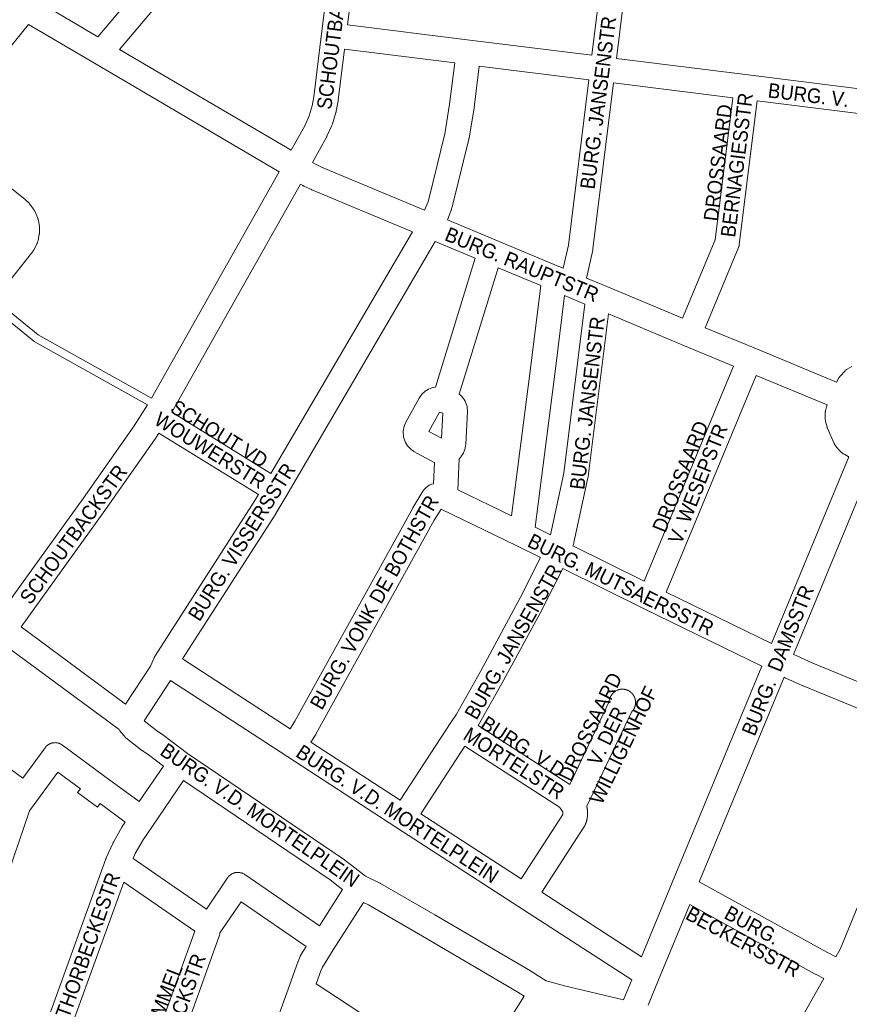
# Model space of a CAD drawing. Header units: metres. Extents: x 123819 to 142731, y 393440 to 405763.
# Tile 95 of 256: x 131912 to 132350, y 395780 to 396300. Entities that reach past the tile are written whole.
import ezdxf
from ezdxf.enums import TextEntityAlignment as Align

# ---------------------------------------------------------------- set-up
doc = ezdxf.new("R2010")
doc.units = ezdxf.units.M
doc.header["$MEASUREMENT"] = 0
for name, color, linetype, lineweight in [('gs-anno-wegen algemeen tekst', 7, 'Continuous', 0), ('gs-knt-hoofdweg', 7, 'Continuous', 0), ('gs-knt-paden', 7, 'Continuous', 0), ('gs-knt-wegen algemeen', 7, 'Continuous', 0)]:
    doc.layers.add(name, color=color, linetype=linetype, lineweight=lineweight)
doc.styles.add('Style-Arial', font='arial.ttf')

msp = doc.modelspace()

# ---------------------------------------------------------------- linework, layer by layer
at = {"layer": 'gs-knt-hoofdweg', "color": 7, "linetype": 'Continuous', "flags": 128}
for points in [[(132342.94, 395804.92), (132345.41, 395809.3), (132390.9, 395920.87)], [(132308.34, 395748.83), (132308.54, 395750.38), (132308.6, 395750.75), (132308.67, 395751.11), (132308.76, 395751.47), (132308.87, 395751.83), (132309, 395752.19), (132309.14, 395752.53), (132309.29, 395752.87), (132309.47, 395753.2), (132309.65, 395753.53), (132309.86, 395753.84), (132310.07, 395754.14), (132310.3, 395754.44), (132310.55, 395754.72), (132310.81, 395754.99), (132311.79, 395755.98), (132312.49, 395756.68), (132316.96, 395762.36), (132326.49, 395775.71), (132336.55, 395793.56)]]:
    msp.add_lwpolyline(points, dxfattribs=at)
at = {"layer": 'gs-knt-paden', "color": 7, "linetype": 'Continuous', "flags": 128}
for points in [[(131898.79, 396152.12), (131921.82, 396133.41), (131981.62, 396099.95)], [(131979.55, 396096.5), (131919.7, 396129.99), (131919.63, 396130.03), (131919.56, 396130.08), (131919.49, 396130.13), (131919.42, 396130.18), (131896.28, 396148.98)]]:
    msp.add_lwpolyline(points, dxfattribs=at)
at = {"layer": 'gs-knt-wegen algemeen', "color": 7, "linetype": 'Continuous', "flags": 128}
for points in [[(131953.28, 396290.9), (131998.27, 396344.2), (131998.35, 396344.29), (132041.85, 396394.04)], [(132050.61, 396384.28), (132008.18, 396335.76), (131964.67, 396284.21)], [(132055.37, 396230.99), (132062.46, 396243.87), (132064.78, 396249.02), (132066.4, 396254.3), (132067.28, 396259.15), (132071.42, 396292.38), (132079.42, 396356.42), (132079.46, 396356.7), (132079.52, 396356.98), (132079.58, 396357.25), (132079.91, 396358.53)], [(132092.65, 396355.77), (132092.29, 396354.39), (132085.15, 396297.22)], [(132214.14, 396281.08), (132219.58, 396325.3)], [(132232.5, 396323.66), (132227.06, 396279.46)], [(131924.86, 396307.58), (131953.28, 396290.9)], [(131916.61, 396297.33), (131870.63, 396240.47)], [(132049.03, 396219.61), (131951.42, 396276.89), (131916.61, 396297.33)], [(132085.15, 396297.22), (132149.72, 396289.13), (132149.73, 396289.13), (132149.73, 396289.13)], [(132149.73, 396289.13), (132214.14, 396281.08)], [(131964.67, 396284.21), (132055.37, 396230.99)], [(132083.54, 396284.3), (132080.17, 396257.36), (132080.15, 396257.18), (132080.12, 396257.01), (132079.14, 396251.61), (132079.09, 396251.36), (132079.03, 396251.11), (132078.96, 396250.86), (132077.11, 396244.82), (132077.02, 396244.56), (132076.93, 396244.3), (132076.82, 396244.05), (132074.22, 396238.28), (132074.11, 396238.05), (132073.99, 396237.82), (132066.59, 396224.38)], [(132141.66, 396277.02), (132083.54, 396284.3)], [(132125.77, 396199.25), (132127.41, 396203.27), (132128.12, 396205.73), (132136.44, 396239.68), (132138.99, 396255.26), (132141.66, 396277.02)], [(132227.06, 396279.46), (132296.52, 396270.74), (132296.52, 396270.74), (132296.52, 396270.74)], [(132154.58, 396275.4), (132151.89, 396253.54), (132151.86, 396253.28), (132149.25, 396237.33), (132149.2, 396237.08), (132149.14, 396236.83), (132140.73, 396202.51), (132140.67, 396202.27), (132139.83, 396199.35), (132139.76, 396199.12), (132139.69, 396198.9), (132139.6, 396198.68), (132137.78, 396194.22)], [(132212.55, 396268.16), (132154.58, 396275.4)], [(132296.52, 396270.74), (132415.44, 396255.86)], [(132196.64, 396169.56), (132198.98, 396168.58), (132201.79, 396180.75), (132212.55, 396268.16)], [(132225.47, 396266.54), (132214.67, 396178.83), (132214.64, 396178.6), (132214.6, 396178.38), (132214.55, 396178.16), (132214.55, 396178.16), (132214.55, 396178.16)], [(132288.45, 396258.63), (132225.47, 396266.54)], [(132261.95, 396142.23), (132279.1, 396183.67), (132288.45, 396258.63)], [(132301.36, 396257.01), (132291.91, 396181.18), (132291.87, 396180.89), (132291.82, 396180.61), (132291.75, 396180.33), (132291.67, 396180.05), (132291.57, 396179.77), (132291.47, 396179.5), (132273.97, 396137.23)], [(132413.76, 396242.94), (132301.36, 396257.01)], [(131870.63, 396240.47), (131914.86, 396204.93), (131915.03, 396204.79), (131915.19, 396204.64), (131916.58, 396203.36), (131916.8, 396203.15), (131917, 396202.93), (131917.2, 396202.7), (131917.39, 396202.46), (131919.38, 396199.78), (131919.56, 396199.53), (131919.73, 396199.27), (131919.88, 396199), (131920.03, 396198.72), (131920.15, 396198.43), (131921.46, 396195.36), (131921.57, 396195.07), (131921.67, 396194.77), (131921.76, 396194.48), (131921.83, 396194.17), (131921.89, 396193.87), (131922.42, 396190.57), (131922.46, 396190.28), (131922.49, 396189.99), (131922.51, 396189.7), (131922.51, 396189.41), (131922.48, 396187.74), (131922.47, 396187.44), (131922.44, 396187.15), (131922.4, 396186.86), (131922.35, 396186.58), (131921.7, 396183.3), (131921.63, 396183), (131921.55, 396182.7), (131921.45, 396182.4), (131921.34, 396182.11), (131921.21, 396181.83), (131919.8, 396178.8), (131919.67, 396178.53), (131919.52, 396178.26), (131919.36, 396178), (131919.18, 396177.74), (131919, 396177.5), (131898.79, 396152.12)], [(132066.59, 396224.38), (132067.76, 396223.69), (132071.38, 396222.01), (132125.77, 396199.25)], [(131981.62, 396099.95), (132049.03, 396219.61)], [(132060.25, 396213), (131992.4, 396092.54)], [(132119.3, 396187.84), (132066.24, 396210.05), (132066.01, 396210.15), (132061.98, 396212.02), (132061.79, 396212.11), (132061.6, 396212.21), (132061.41, 396212.32), (132060.25, 396213)], [(132137.78, 396194.22), (132162.94, 396183.69), (132196.63, 396169.56)], [(132044.67, 396060.29), (132119.3, 396187.84)], [(132131.42, 396182.77), (132052.55, 396047.96), (132052.52, 396047.91), (132047.29, 396039.16), (132047.18, 396038.98), (131997.91, 395962.28)], [(132152.47, 396173.96), (132131.42, 396182.77)], [(132214.55, 396178.16), (132211.17, 396163.46)], [(132054.76, 395925.42), (132057.32, 395929.37), (132119.5, 396041.93), (132119.64, 396042.17), (132124.92, 396050.83), (132125.08, 396051.07), (132125.24, 396051.3), (132125.41, 396051.53), (132125.6, 396051.75), (132125.79, 396051.95), (132126.63, 396052.83), (132126.84, 396053.03), (132127.06, 396053.23), (132127.28, 396053.42), (132127.52, 396053.59), (132127.76, 396053.76), (132128.01, 396053.91), (132128.26, 396054.06), (132128.52, 396054.19), (132128.79, 396054.31), (132129.06, 396054.42), (132129.34, 396054.51), (132129.62, 396054.6), (132130.48, 396054.83), (132130.92, 396065.98), (132130.82, 396066.03), (132120.13, 396071.91), (132119.91, 396072.03), (132119.71, 396072.16), (132118.88, 396072.75), (132118.12, 396073.41), (132117.41, 396074.13), (132116.77, 396074.91), (132116.2, 396075.75), (132115.7, 396076.63), (132115.29, 396077.56), (132114.96, 396078.51), (132114.71, 396079.49), (132114.55, 396080.49), (132114.48, 396081.5), (132114.5, 396082.52), (132114.6, 396083.52), (132114.8, 396084.52), (132115.08, 396085.49), (132115.45, 396086.43), (132115.89, 396087.34), (132115.9, 396087.35), (132122.87, 396100), (132122.9, 396100.06), (132123.42, 396100.89), (132124.01, 396101.68), (132124.66, 396102.41), (132125.37, 396103.08), (132126.14, 396103.7), (132126.96, 396104.24), (132127.82, 396104.71), (132128.72, 396105.11), (132129.64, 396105.43), (132130.6, 396105.67), (132131.56, 396105.83), (132152.47, 396173.96)], [(132164.54, 396168.9), (132144.07, 396102.2), (132144.81, 396101.55), (132145.5, 396100.84), (132146.13, 396100.07), (132146.69, 396099.25), (132147.18, 396098.38), (132147.59, 396097.48), (132147.92, 396096.54), (132148.16, 396095.58), (132148.33, 396094.6), (132148.41, 396093.61), (132148.41, 396093.32), (132148.4, 396093.03)], [(132187.06, 396159.46), (132164.54, 396168.9)], [(132196.63, 396169.56), (132196.64, 396169.56)], [(132196.63, 396169.56), (132196.64, 396169.56)], [(132211.17, 396163.46), (132219.89, 396159.8), (132219.89, 396159.8), (132219.89, 396159.79)], [(132171.73, 396037.83), (132181.94, 396117.16), (132187.06, 396159.46)], [(132219.89, 396159.79), (132261.95, 396142.23)], [(132199.54, 396154.22), (132194.86, 396115.57), (132194.85, 396115.52), (132184.08, 396031.8)], [(132210.31, 396149.7), (132199.54, 396154.22)], [(132192.16, 396027.81), (132199.2, 396060.48), (132210.31, 396149.7)], [(132222.78, 396144.48), (132212.09, 396058.59), (132212.04, 396058.3), (132211.99, 396058.02), (132204.6, 396023.72), (132204.54, 396023.47), (132204.47, 396023.22), (132204.39, 396022.98), (132204.31, 396022.74), (132204.3, 396022.73), (132204.3, 396022.73), (132204, 396021.95)], [(132288.83, 396116.98), (132262.98, 396127.7), (132262.97, 396127.7), (132262.96, 396127.7), (132222.78, 396144.48)], [(132273.97, 396137.23), (132299.83, 396126.52), (132343.27, 396108.51), (132343.32, 396108.61), (132343.43, 396108.82), (132344.48, 396110.73), (132344.61, 396110.97), (132344.76, 396111.2), (132344.92, 396111.42), (132345.08, 396111.64), (132345.25, 396111.85), (132345.44, 396112.05), (132347.37, 396114.11), (132347.58, 396114.32), (132347.81, 396114.53), (132348.04, 396114.73), (132348.29, 396114.92), (132348.54, 396115.09), (132348.8, 396115.25), (132351.23, 396116.69)], [(132241.63, 396003.34), (132288.83, 396116.98)], [(132300.86, 396112), (132253.34, 395997.58)], [(132349.68, 396069.04), (132349.59, 396069.08), (132349.39, 396069.19), (132347.54, 396070.21), (132347.3, 396070.35), (132347.06, 396070.5), (132346.82, 396070.67), (132346.6, 396070.84), (132345.5, 396071.73), (132345.29, 396071.91), (132345.08, 396072.09), (132344.89, 396072.29), (132344.7, 396072.49), (132344.52, 396072.7), (132342.75, 396074.9), (132342.57, 396075.13), (132342.4, 396075.37), (132342.24, 396075.62), (132342.09, 396075.87), (132341.96, 396076.13), (132341.84, 396076.4), (132338.49, 396084.14), (132338.38, 396084.39), (132338.29, 396084.64), (132338.21, 396084.9), (132337.58, 396087.06), (132337.51, 396087.33), (132337.45, 396087.6), (132337.4, 396087.87), (132337.36, 396088.14), (132337.34, 396088.41), (132337.32, 396088.69), (132337.24, 396091.51), (132337.23, 396091.81), (132337.25, 396092.12), (132337.27, 396092.43), (132337.31, 396092.73), (132337.37, 396093.03), (132337.44, 396093.33), (132338.14, 396096.06), (132338.23, 396096.36), (132338.27, 396096.49), (132300.86, 396112)], [(131902.55, 395987.34), (131945.46, 396046.97), (131972.41, 396085.31), (131979.55, 396096.5)], [(131992.4, 396092.54), (132044.67, 396060.29)], [(132128.04, 396082.41), (132134.63, 396078.8), (132135.32, 396092.09), (132134.27, 396092.41), (132133.66, 396092.59), (132128.04, 396082.41)], [(132148.4, 396093.03), (132147.51, 396075.7), (132147.51, 396075.69), (132147.42, 396074.74), (132147.25, 396073.8), (132147, 396072.88), (132146.68, 396071.98), (132146.29, 396071.11), (132145.82, 396070.27), (132145.29, 396069.48), (132144.69, 396068.73), (132144.04, 396068.04), (132143.38, 396051.56)], [(131985.44, 396081.53), (131983.31, 396078.18), (131983.15, 396077.94), (131956.1, 396039.45), (131956.05, 396039.39), (131912.77, 395979.24)], [(132038.05, 396049.08), (131985.44, 396081.53)], [(132308.85, 395970.45), (132349.68, 396069.04)], [(132361.71, 396064.07), (132320.55, 395964.68)], [(131967.85, 395938.41), (131981.08, 395958.51), (131982.94, 395962.88), (131983.04, 395963.1), (131983.1, 395963.24), (131983.14, 395963.32), (131983.18, 395963.39), (131983.29, 395963.6), (131983.33, 395963.66), (131983.45, 395963.86), (132036.17, 396045.93), (132038.05, 396049.08)], [(132143.38, 396051.56), (132171.73, 396037.83)], [(132134.43, 396041.42), (132130.83, 396035.51), (132068.6, 395922.87), (132068.49, 395922.67), (132068.37, 395922.48), (132065.68, 395918.32)], [(132187.01, 396015.83), (132174.17, 396022.18), (132134.43, 396041.42)], [(132184.08, 396031.8), (132192.16, 396027.81)], [(132204, 396021.95), (132241.63, 396003.34)], [(132112.79, 395887.64), (132139.56, 395928.69), (132139.58, 395928.73), (132142.54, 395933.19), (132155.21, 395955.61), (132176.3, 395994.53), (132187.01, 396015.83)], [(132198.68, 396010.05), (132187.89, 395988.59), (132187.8, 395988.41), (132166.63, 395949.36), (132166.57, 395949.26), (132154.04, 395927.08)], [(132303.86, 395958.41), (132242.12, 395988.57), (132242.09, 395988.59), (132198.68, 396010.05)], [(132253.34, 395997.58), (132308.85, 395970.45)], [(131912.77, 395979.24), (131967.85, 395938.41)], [(131964.45, 395924.97), (131905.02, 395968.78)], [(132320.55, 395964.68), (132321.85, 395964.04), (132330.76, 395960.05), (132390.15, 395935.63), (132390.31, 395935.56), (132390.46, 395935.49), (132395.87, 395932.93)], [(131997.91, 395962.28), (132054.76, 395925.42)], [(132240.24, 395805.05), (132256.47, 395844.28), (132303.86, 395958.41)], [(131991.62, 395950.84), (131977.7, 395929.7)], [(132235.19, 395792.81), (132175.04, 395831.75), (132175.04, 395831.76), (132111.15, 395873.17), (132111.14, 395873.18), (132053.13, 395910.95), (131991.62, 395950.84)], [(132315.55, 395952.63), (132270.73, 395844.66)], [(132390.9, 395920.87), (132385.04, 395923.66), (132325.71, 395948.05), (132325.53, 395948.13), (132316.41, 395952.21), (132316.16, 395952.32), (132315.55, 395952.63)], [(132202.43, 395896.08), (132223.16, 395939.76), (132223.18, 395940.05), (132223.22, 395940.36), (132223.28, 395940.66), (132223.35, 395940.97), (132223.44, 395941.26), (132223.53, 395941.56), (132223.65, 395941.85), (132223.77, 395942.13), (132223.91, 395942.41), (132224.07, 395942.68), (132224.23, 395942.94), (132224.53, 395943.39), (132224.71, 395943.64), (132224.9, 395943.89), (132225.1, 395944.12), (132225.32, 395944.35), (132225.54, 395944.56), (132225.77, 395944.77), (132226.02, 395944.96), (132226.27, 395945.14), (132226.53, 395945.31), (132226.79, 395945.47), (132227.07, 395945.61), (132227.35, 395945.74), (132227.42, 395945.77), (132227.49, 395945.8), (132227.56, 395945.83), (132227.63, 395945.86), (132227.7, 395945.89), (132227.77, 395945.91), (132227.85, 395945.94), (132227.92, 395945.96), (132227.99, 395945.99), (132228.06, 395946.01), (132228.13, 395946.03), (132228.21, 395946.05), (132228.28, 395946.07), (132228.35, 395946.09), (132228.43, 395946.11), (132228.5, 395946.13), (132228.57, 395946.15), (132228.65, 395946.16), (132228.72, 395946.18), (132228.79, 395946.2), (132228.87, 395946.21), (132228.94, 395946.22), (132229.02, 395946.24), (132229.09, 395946.25), (132229.17, 395946.26), (132229.24, 395946.27), (132229.32, 395946.28), (132229.39, 395946.29), (132229.47, 395946.29), (132229.54, 395946.3), (132229.62, 395946.31), (132229.69, 395946.31), (132229.77, 395946.32), (132229.85, 395946.32), (132229.92, 395946.32), (132230, 395946.33), (132230.07, 395946.33), (132230.15, 395946.33), (132230.23, 395946.33), (132230.3, 395946.33), (132230.38, 395946.32), (132230.45, 395946.32), (132230.53, 395946.32), (132230.6, 395946.31), (132230.68, 395946.31), (132230.75, 395946.3), (132230.83, 395946.29), (132230.9, 395946.29), (132230.98, 395946.28), (132231.06, 395946.27), (132231.13, 395946.26), (132231.21, 395946.25), (132231.28, 395946.24), (132231.36, 395946.22), (132231.43, 395946.21), (132231.5, 395946.2), (132231.58, 395946.18), (132231.65, 395946.16), (132231.73, 395946.15), (132231.8, 395946.13), (132231.87, 395946.11), (132231.95, 395946.09), (132232.02, 395946.07), (132232.09, 395946.05), (132232.16, 395946.03), (132232.24, 395946.01), (132232.31, 395945.99), (132232.38, 395945.96), (132232.45, 395945.94), (132232.53, 395945.91), (132232.6, 395945.89), (132232.67, 395945.86), (132232.74, 395945.83), (132232.81, 395945.8), (132232.88, 395945.78), (132232.95, 395945.75), (132233.02, 395945.71), (132233.09, 395945.68), (132233.15, 395945.65), (132233.22, 395945.62), (132233.29, 395945.59), (132233.36, 395945.55), (132233.42, 395945.52), (132233.49, 395945.48), (132233.56, 395945.44), (132233.62, 395945.41), (132233.69, 395945.37), (132233.75, 395945.33), (132233.82, 395945.29), (132233.88, 395945.25), (132233.95, 395945.21), (132234.01, 395945.17), (132234.07, 395945.13), (132234.14, 395945.08), (132234.2, 395945.04), (132234.26, 395945), (132234.32, 395944.95), (132234.38, 395944.91), (132234.44, 395944.86), (132234.5, 395944.81), (132234.56, 395944.77), (132234.62, 395944.72), (132234.68, 395944.67), (132234.73, 395944.62), (132234.79, 395944.57), (132234.85, 395944.52), (132234.9, 395944.47), (132234.96, 395944.42), (132235.01, 395944.36), (132235.07, 395944.31), (132235.12, 395944.26), (132235.17, 395944.21), (132235.23, 395944.15), (132235.28, 395944.1), (132235.33, 395944.04), (132235.38, 395943.98), (132235.43, 395943.93), (132235.48, 395943.87), (132235.53, 395943.81), (132235.58, 395943.75), (132235.63, 395943.69), (132235.67, 395943.63), (132235.72, 395943.57), (132235.77, 395943.51), (132235.81, 395943.45), (132235.85, 395943.39), (132235.9, 395943.33), (132235.94, 395943.27), (132235.98, 395943.21), (132236.02, 395943.14), (132236.07, 395943.08), (132236.11, 395943.01), (132236.15, 395942.95), (132236.19, 395942.88), (132236.22, 395942.82), (132236.26, 395942.75), (132236.3, 395942.69), (132236.33, 395942.62), (132236.37, 395942.55), (132236.4, 395942.49), (132236.44, 395942.42), (132236.47, 395942.35), (132236.5, 395942.28), (132236.53, 395942.21), (132236.56, 395942.14), (132236.6, 395942.07), (132236.62, 395942), (132236.65, 395941.93), (132236.68, 395941.86), (132236.71, 395941.79), (132236.73, 395941.72), (132236.76, 395941.65), (132236.78, 395941.58), (132236.81, 395941.51), (132236.83, 395941.44), (132236.85, 395941.36), (132236.88, 395941.29), (132236.9, 395941.22), (132236.92, 395941.14), (132236.94, 395941.07), (132236.96, 395941), (132236.97, 395940.92), (132236.99, 395940.85), (132237.01, 395940.78), (132237.02, 395940.7), (132237.04, 395940.63), (132237.05, 395940.55), (132237.06, 395940.48), (132237.08, 395940.4), (132237.09, 395940.33), (132237.1, 395940.25), (132237.11, 395940.18), (132237.12, 395940.1), (132237.12, 395940.03), (132237.13, 395939.95), (132237.14, 395939.88), (132237.14, 395939.8), (132237.15, 395939.73), (132237.15, 395939.65), (132237.16, 395939.58), (132237.16, 395939.5), (132237.16, 395939.42), (132237.16, 395939.35), (132237.16, 395939.27), (132237.16, 395939.2), (132237.16, 395939.12), (132237.15, 395939.05), (132237.15, 395938.97), (132237.15, 395938.89), (132237.14, 395938.82), (132237.14, 395938.74), (132237.13, 395938.67), (132237.12, 395938.59), (132237.11, 395938.52), (132237.11, 395938.44), (132237.1, 395938.37), (132237.08, 395938.29), (132237.07, 395938.22), (132237.06, 395938.14), (132237.05, 395938.07), (132237.03, 395937.99), (132237.02, 395937.92), (132237, 395937.85), (132236.99, 395937.77), (132236.97, 395937.7), (132236.95, 395937.62), (132236.93, 395937.55), (132236.91, 395937.48), (132236.89, 395937.4), (132236.87, 395937.33), (132236.85, 395937.26), (132236.83, 395937.19), (132236.8, 395937.11), (132236.78, 395937.04), (132236.76, 395936.97), (132236.73, 395936.9), (132236.7, 395936.83), (132236.68, 395936.76), (132236.65, 395936.69), (132236.62, 395936.62), (132236.59, 395936.55), (132236.56, 395936.48), (132236.53, 395936.41), (132236.5, 395936.34), (132236.46, 395936.27), (132236.43, 395936.21), (132236.4, 395936.14), (132236.36, 395936.07), (132236.33, 395936), (132236.29, 395935.94), (132236.25, 395935.87), (132236.22, 395935.81), (132236.18, 395935.74), (132236.14, 395935.67), (132236.1, 395935.61), (132236.06, 395935.55), (132236.02, 395935.48), (132235.98, 395935.42), (132235.93, 395935.36), (132235.89, 395935.29), (132235.85, 395935.23), (132235.8, 395935.17), (132235.76, 395935.11), (132235.71, 395935.05), (132235.66, 395934.99), (132235.62, 395934.93), (132235.57, 395934.87), (132235.52, 395934.81), (132235.47, 395934.76), (132235.42, 395934.7), (132235.37, 395934.64), (132235.32, 395934.59), (132235.27, 395934.53), (132235.22, 395934.47), (132235.17, 395934.42), (132235.11, 395934.37), (132234.92, 395934.18), (132211.35, 395884.51)], [(131873.61, 395928.82), (131913.59, 395899.29), (131925.42, 395915.43), (131925.61, 395915.67), (131925.81, 395915.91), (131926.02, 395916.14), (131926.24, 395916.35), (131926.48, 395916.56), (131926.72, 395916.75), (131926.97, 395916.93), (131927.23, 395917.1), (131927.5, 395917.26), (131927.77, 395917.41), (131928.05, 395917.54), (131928.34, 395917.66), (131928.63, 395917.76), (131928.93, 395917.85), (131929.23, 395917.93), (131929.53, 395917.99), (131929.84, 395918.03), (131930.15, 395918.07), (131930.46, 395918.08), (131930.77, 395918.09), (131931.08, 395918.08), (131931.39, 395918.05), (131931.7, 395918.01), (131932, 395917.95), (131932.3, 395917.88), (131932.6, 395917.8), (131932.89, 395917.7), (131933.18, 395917.58), (131933.47, 395917.46), (131933.74, 395917.32), (131934.01, 395917.16), (131934.28, 395917), (131934.53, 395916.82), (131956.98, 395900.3), (131975.1, 395886.96)], [(131977.7, 395929.7), (131984.16, 395924.5), (131987.06, 395922.61), (131987.24, 395922.49), (131987.42, 395922.36), (132000.64, 395912.41), (132000.64, 395912.41), (132000.64, 395912.41)], [(131987.95, 395905.66), (131979.77, 395911.82), (131976.78, 395913.77), (131976.6, 395913.89), (131976.42, 395914.02), (131976.25, 395914.15), (131968.11, 395920.7), (131967.9, 395920.87), (131967.7, 395921.06), (131967.51, 395921.25), (131967.32, 395921.45), (131967.15, 395921.66), (131964.96, 395924.34), (131964.45, 395924.97)], [(131964.45, 395924.97), (131964.45, 395924.97)], [(131964.45, 395924.97), (131964.45, 395924.97)], [(132154.04, 395927.08), (132202.43, 395896.08)], [(132065.68, 395918.32), (132112.79, 395887.64)], [(132000.64, 395912.41), (132083.46, 395856.26), (132083.69, 395856.1), (132083.91, 395855.93), (132087.32, 395853.16), (132094.6, 395847.63), (132102.06, 395843.93), (132102.24, 395843.83), (132102.42, 395843.73), (132131.19, 395827.12), (132131.23, 395827.1), (132181.62, 395797.55), (132181.78, 395797.45), (132189.97, 395792.32), (132199.66, 395789.6), (132230.86, 395782.26)], [(132146.94, 395916.17), (132123.71, 395880.55)], [(132176.67, 395846.22), (132198.68, 395880.07), (132198.7, 395880.12), (132198.71, 395880.16), (132198.73, 395880.21), (132198.74, 395880.26), (132198.75, 395880.31), (132198.76, 395880.36), (132198.77, 395880.41), (132198.78, 395880.46), (132198.78, 395880.51), (132198.79, 395880.56), (132198.79, 395880.61), (132198.8, 395880.66), (132198.8, 395880.72), (132198.8, 395880.77), (132198.8, 395880.82), (132198.8, 395880.87), (132198.8, 395880.92), (132198.79, 395880.97), (132198.79, 395881.02), (132198.78, 395881.07), (132198.77, 395881.12), (132198.76, 395881.17), (132198.75, 395881.22), (132198.74, 395881.27), (132198.73, 395881.32), (132198.72, 395881.37), (132198.7, 395881.42), (132198.69, 395881.47), (132198.67, 395881.51), (132198.65, 395881.56), (132198.63, 395881.61), (132198.61, 395881.65), (132197.54, 395883.38), (132197.01, 395884.09), (132146.94, 395916.17)], [(131975.1, 395886.96), (131987.95, 395905.66)], [(131998.55, 395898.09), (131982.04, 395874.07), (131977.15, 395866.79), (131973.04, 395859.48), (131971.85, 395856.86)], [(132082.44, 395840.51), (132079.36, 395842.85), (132079.19, 395842.99), (132075.92, 395845.64), (131998.55, 395898.09)], [(132123.71, 395880.55), (132176.67, 395846.22)], [(132211.35, 395884.51), (132211.37, 395884.43), (132211.39, 395884.35), (132211.41, 395884.27), (132211.43, 395884.19), (132211.45, 395884.11), (132211.47, 395884.03), (132211.49, 395883.94), (132211.5, 395883.86), (132211.52, 395883.78), (132211.54, 395883.7), (132211.55, 395883.62), (132211.57, 395883.54), (132211.58, 395883.45), (132211.6, 395883.37), (132211.61, 395883.29), (132211.62, 395883.21), (132211.64, 395883.12), (132211.65, 395883.04), (132211.66, 395882.96), (132211.67, 395882.88), (132211.69, 395882.79), (132211.7, 395882.71), (132211.71, 395882.63), (132211.72, 395882.55), (132211.73, 395882.46), (132211.73, 395882.38), (132211.74, 395882.3), (132211.75, 395882.22), (132211.76, 395882.13), (132211.77, 395882.05), (132211.77, 395881.97), (132211.78, 395881.88), (132211.79, 395881.8), (132211.79, 395881.72), (132211.8, 395881.63), (132211.8, 395881.55), (132211.8, 395881.47), (132211.81, 395881.38), (132211.81, 395881.3), (132211.81, 395881.22), (132211.82, 395881.13), (132211.82, 395881.05), (132211.82, 395880.97), (132211.82, 395880.88), (132211.82, 395880.8), (132211.82, 395880.72), (132211.82, 395880.63), (132211.82, 395880.55), (132211.82, 395880.47), (132211.82, 395880.38), (132211.81, 395880.3), (132211.81, 395880.22), (132211.81, 395880.13), (132211.8, 395880.05), (132211.8, 395879.97), (132211.79, 395879.88), (132211.79, 395879.8), (132211.78, 395879.72), (132211.78, 395879.63), (132211.77, 395879.55), (132211.76, 395879.47), (132211.76, 395879.39), (132211.75, 395879.3), (132211.74, 395879.22), (132211.73, 395879.14), (132211.72, 395879.05), (132211.71, 395878.97), (132211.7, 395878.89), (132211.69, 395878.81), (132211.68, 395878.72), (132211.67, 395878.64), (132211.66, 395878.56), (132211.65, 395878.48), (132211.63, 395878.39), (132211.62, 395878.31), (132211.61, 395878.23), (132211.59, 395878.15), (132211.58, 395878.06), (132211.56, 395877.98), (132211.55, 395877.9), (132211.53, 395877.82), (132211.51, 395877.74), (132211.5, 395877.66), (132211.48, 395877.57), (132211.46, 395877.49), (132211.44, 395877.41), (132211.43, 395877.33), (132211.41, 395877.25), (132211.39, 395877.17), (132211.37, 395877.09), (132211.35, 395877.01), (132211.33, 395876.93), (132211.3, 395876.85), (132211.28, 395876.76), (132211.26, 395876.68), (132211.24, 395876.6), (132211.21, 395876.52), (132211.19, 395876.44), (132211.17, 395876.36), (132211.14, 395876.29), (132211.12, 395876.21), (132211.09, 395876.13), (132211.07, 395876.05), (132211.04, 395875.97), (132211.01, 395875.89), (132210.99, 395875.81), (132210.96, 395875.73), (132210.93, 395875.65), (132210.9, 395875.57), (132210.87, 395875.5), (132210.85, 395875.42), (132210.82, 395875.34), (132210.79, 395875.26), (132210.76, 395875.18), (132210.72, 395875.11), (132210.69, 395875.03), (132210.66, 395874.95), (132210.63, 395874.88), (132210.6, 395874.8), (132210.56, 395874.72), (132210.53, 395874.65), (132210.5, 395874.57), (132210.46, 395874.49), (132210.43, 395874.42), (132210.39, 395874.34), (132210.36, 395874.27), (132210.32, 395874.19), (132210.29, 395874.12), (132210.16, 395873.88), (132210.03, 395873.65), (132209.89, 395873.42), (132187.59, 395839.14)], [(131909.98, 395750.39), (131923.26, 395765.79), (131925.44, 395768.83), (131926.14, 395770.15), (131926.9, 395771.97), (131957.55, 395856.8), (131957.6, 395856.92), (131957.68, 395857.12), (131957.74, 395857.27), (131961.29, 395865.11), (131961.42, 395865.36), (131961.55, 395865.62), (131965.93, 395873.4), (131966.06, 395873.62), (131966.2, 395873.84), (131967.78, 395876.18)], [(131971.85, 395856.86), (132010.55, 395830.23), (132021.8, 395846.74), (132021.98, 395847), (132022.17, 395847.24), (132022.38, 395847.47), (132022.59, 395847.7), (132022.82, 395847.91), (132023.05, 395848.11), (132023.3, 395848.31), (132023.55, 395848.49), (132023.82, 395848.65), (132024.08, 395848.81), (132024.36, 395848.95), (132024.64, 395849.08), (132024.93, 395849.19), (132025.23, 395849.29), (132025.53, 395849.38), (132025.83, 395849.45), (132026.13, 395849.5), (132026.44, 395849.55), (132026.75, 395849.57), (132027.06, 395849.59), (132027.37, 395849.59), (132027.68, 395849.57), (132027.99, 395849.54), (132028.3, 395849.49), (132028.6, 395849.43), (132028.9, 395849.36), (132029.2, 395849.27), (132029.5, 395849.16), (132029.78, 395849.05), (132030.06, 395848.92), (132030.34, 395848.77), (132030.61, 395848.61), (132030.87, 395848.44), (132070.23, 395821.39)], [(131966.93, 395844.44), (131939.09, 395767.4), (131938.98, 395767.1), (131938.04, 395764.86), (131937.92, 395764.59), (131937.78, 395764.32), (131936.74, 395762.34), (131936.59, 395762.09), (131936.44, 395761.84), (131936.28, 395761.6), (131933.67, 395757.97), (131933.5, 395757.74), (131933.31, 395757.51), (131920.31, 395742.43)], [(131953.9, 395713.89), (131963.27, 395722.59), (131967.97, 395727.9), (131972.08, 395733.65), (131975.62, 395739.87), (131977.08, 395742.96), (131978.85, 395747.38), (132004.5, 395818.59), (131966.93, 395844.44)], [(132270.73, 395844.66), (132338.06, 395807.37), (132342.94, 395804.92)], [(132070.23, 395821.39), (132082.44, 395840.51)], [(132187.59, 395839.14), (132240.24, 395805.05)], [(132063.26, 395810.38), (132028.88, 395834.01), (132017.73, 395817.64), (132017.7, 395817.37), (132017.66, 395817.06), (132017.61, 395816.75), (132017.54, 395816.45), (132017.45, 395816.15), (132017.36, 395815.86), (131991.06, 395742.86)], [(132093.5, 395833.64), (132077.59, 395808.73)], [(132178.31, 395784.26), (132174.95, 395786.36), (132124.66, 395815.86), (132096.09, 395832.36), (132093.5, 395833.64)], [(132265.71, 395832.56), (132249.29, 395792.85), (132249.29, 395792.85), (132249.28, 395792.85), (132243.79, 395779.48)], [(132336.55, 395793.56), (132332.11, 395795.79), (132331.87, 395795.91), (132265.71, 395832.56)], [(131997.36, 395667.23), (132009.95, 395678.46), (132013.58, 395682.6), (132016.71, 395687.24), (132017.93, 395689.49), (132020.14, 395694.61), (132054.58, 395790.3), (132058.82, 395802.21), (132058.9, 395802.4), (132058.97, 395802.6), (132060.05, 395805.1), (132060.16, 395805.33), (132060.27, 395805.56), (132060.39, 395805.77), (132060.52, 395805.99), (132063.26, 395810.38)], [(132077.59, 395808.73), (132071.82, 395799.5), (132071.02, 395797.64), (132068.56, 395790.74)], [(132230.86, 395782.26), (132235.19, 395792.81)], [(132068.56, 395790.74), (132114.11, 395760.79)], [(132108.46, 395604.81), (132117.9, 395631.18), (132157.89, 395743.44), (132161.32, 395753.06), (132161.39, 395753.24), (132164.8, 395761.98), (132164.91, 395762.24), (132165.03, 395762.49), (132165.16, 395762.74), (132168.2, 395768.28), (132168.3, 395768.46), (132168.35, 395768.55), (132168.41, 395768.63), (132178.31, 395784.26)]]:
    msp.add_lwpolyline(points, dxfattribs=at)
msp.add_lwpolyline([(131967.78, 395876.18), (131954.51, 395885.95), (131953.1, 395884.02, -0.384554), (131953.09, 395884.02), (131942.6, 395891.7, -0.38456), (131942.6, 395891.72), (131944.03, 395893.66), (131932.07, 395902.47), (131917.11, 395882.07), (131888.62, 395798.91), (131888.54, 395798.7), (131888.45, 395798.48), (131886.78, 395794.54), (131886.68, 395794.31), (131886.57, 395794.1), (131886.45, 395793.88), (131885.25, 395791.75), (131885.12, 395791.53), (131884.98, 395791.31), (131884.83, 395791.1), (131874.03, 395776.37)], format="xyb", dxfattribs=at)

# ---------------------------------------------------------------- texts
at = {"layer": 'gs-anno-wegen algemeen tekst', "color": 7, "style": 'Style-Arial', "width": 0.909091}
for s, rotation, p in [('SCHOUTBACKSTR', 82.5113, (132078.33, 396295.99)), ('BURG. JANSENSTR', 82.7705, (132217.42, 396256.04)), ('BURG. V.  MEURSSTR', 353.0567, (132358.4, 396256.44)), ('BERNAGIESSTR', 82.8959, (132290.58, 396223.13)), ('DROSSAARD', 82.8959, (132280.66, 396224.37)), ('BURG. RAUPTSTR', 337.5554, (132177.19, 396170.66)), ('SCHOUT VD', 328.2596, (132017.41, 396081.2)), ('WOUWERSTR', 328.2596, (132012.56, 396072.45)), ('DROSSAARD', 68.1497, (132260.8, 396058.64)), ('V. WESEPSTR', 68.1497, (132270.04, 396054.81)), ('SCHOUTBACKSTR', 53.9119, (131940.38, 396028.08)), ('BURG. VISSERSSTR', 57.6887, (132029.25, 396024.1)), ('BURG. VONK DE BOTHSTR', 60.7846, (132099.25, 395992.2)), ('BURG. MUTSAERSSTR', 333.7792, (132229.38, 396001.64)), ('BURG.  DAMSSTR', 68.0241, (132312.22, 395961.57)), ('DROSSAARD', 63.7792, (132213.22, 395926.46)), ('WILLIGENHOF', 63.7792, (132230.72, 395916.77)), ('V. DER', 63.7792, (132221.97, 395921.62)), ('BURG. V.D', 327.3589, (132177.82, 395915.97)), ('MORTELSTR', 327.3589, (132172.97, 395907.22)), ('BURG. V.D. MORTELPLEIN', 325.3463, (132038.85, 395879.88)), ('BURG. V.D. MORTELPLEIN', 327.0508, (132111.47, 395880.51)), ('THORBECKESTR', 70.1284, (131948.04, 395811.2)), ('BECKERSSTR', 331.719, (132293.91, 395812.95)), ('BURG.', 331.719, (132298.76, 395821.7)), ('PENNINCKSTR', 70.0876, (131994.89, 395773.17)), ('SCHIMMEL', 69.1661, (131985.48, 395776.56))]:
    msp.add_text(s, height=7.7, rotation=rotation, dxfattribs=at).set_placement(p, align=Align.MIDDLE_CENTER)
at = {"layer": 'gs-anno-wegen algemeen tekst', "color": 7, "char_height": 7.7, "attachment_point": 5, "line_spacing_factor": 0.6, "style": 'Style-Arial'}
for insert, rotation in [((132211.75, 396097.41), 83.1386), ((132172.61, 395971.35), 60.28)]:
    msp.add_mtext('\\H1x;\\W0.909091;BURG. JANSENSTR', dxfattribs=dict(at, insert=insert, rotation=rotation))

doc.saveas('drawing.dxf')
